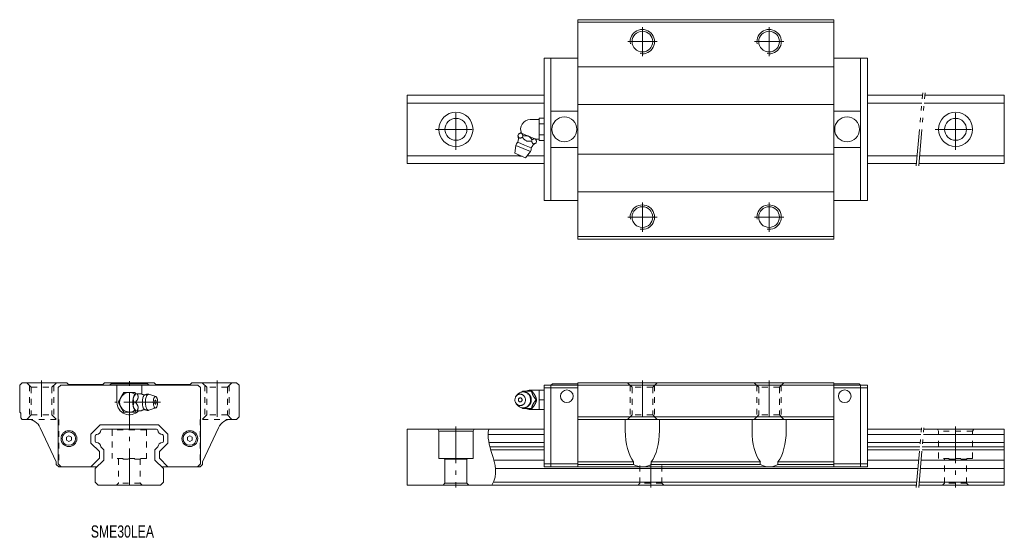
# Model space of a CAD drawing. Header units: inches. Extents: x -45 to 359, y -21 to 191.
import ezdxf

# ---------------------------------------------------------------- set-up
doc = ezdxf.new("R2010")
doc.units = ezdxf.units.IN
for name, pattern in [('CENTER', [22.8, 15, -3, 1.8, -3]), ('DASHED', [4.8, 2.4, -2.4]), ('PHANTOM', [27.6, 15, -3, 1.8, -3, 1.8, -3])]:
    doc.linetypes.add(name, pattern=pattern)
for name, color, linetype, lineweight in [('ES [106]', 89, 'Continuous', 0), ('G-M6 [2]', 89, 'Continuous', 0), ('SME30SA [4]', 89, 'Continuous', 0), ('Unnamed [1]', 89, 'Continuous', 0)]:
    doc.layers.add(name, color=color, linetype=linetype, lineweight=lineweight)
doc.styles.add('CK_TEXT_STYLE_0040', font='Smooth', dxfattribs={"width": 0.75, "height": 5})

msp = doc.modelspace()

# ---------------------------------------------------------------- linework, layer by layer
at = {"layer": 'ES [106]', "color": 4, "linetype": 'Continuous', "lineweight": 0}
for p, q in [((-28.15, 41), (-29.15, 40)), ((28.15, 41), (-28.15, 41)), ((-5.1, 34), (-5.1, 41)), ((5.1, 41), (5.1, 37.36)), ((29.15, 40), (28.15, 41)), ((-29.15, 40), (-29.15, 8.7)), ((29.15, 8.7), (29.15, 40)), ((-11.94, 24.8), (-15.8, 20.94)), ((11.94, 24.8), (-11.94, 24.8)), ((11.94, 24.8), (15.8, 20.94)), ((-15.8, 20.94), (-15.8, 17.26)), ((15.8, 20.94), (15.8, 17.26)), ((-15.8, 17.26), (-12.3, 13.76)), ((15.8, 17.26), (12.3, 13.76)), ((-12.3, 13.76), (-12.3, 11.05)), ((12.3, 13.76), (12.3, 11.05)), ((-29.15, 8.7), (-27.95, 7.5)), ((-12.3, 11.05), (-15.85, 7.5)), ((12.3, 11.05), (15.85, 7.5)), ((27.95, 7.5), (29.15, 8.7))]:
    msp.add_line(p, q, dxfattribs=at)
msp.add_arc((0, 34), 5.1, 180, 316.6641, dxfattribs=at)
at = {"layer": 'G-M6 [2]', "color": 4, "linetype": 'Continuous', "lineweight": 0}
for p, q in [((164.51, 150), (168.11, 150)), ((168.11, 149.46), (168.11, 150.62)), ((168.11, 150.62), (170.2, 150.62)), ((170.2, 148.31), (170.2, 150.62)), ((168.11, 148.31), (168.11, 149.46)), ((168.11, 146), (168.11, 148.31)), ((168.11, 148.31), (170.2, 148.31)), ((168.11, 143.69), (168.11, 146)), ((170.2, 143.69), (170.2, 148.31)), ((159.41, 143.53), (159.64, 144.08)), ((160.82, 144.4), (160.43, 144.57)), ((160.82, 144.4), (160.9, 144.37)), ((163.59, 143.26), (160.9, 144.37)), ((161.28, 142.76), (161.51, 143.31)), ((163.59, 143.26), (163.74, 143.2)), ((166.43, 142.08), (163.74, 143.2)), ((165.01, 141.21), (165.24, 141.76)), ((166.43, 142.08), (166.5, 142.05)), ((166.9, 141.89), (166.5, 142.05)), ((168.11, 142), (166.63, 142)), ((168.11, 142.54), (168.11, 143.69)), ((168.11, 143.69), (170.2, 143.69)), ((168.11, 141.38), (168.11, 142.54)), ((170.2, 141.38), (170.2, 143.69)), ((158.2, 136.18), (158.51, 139.41)), ((158.51, 139.41), (161.56, 138.15)), ((159.36, 140.68), (162.13, 139.53)), ((161.56, 138.15), (164.61, 136.88)), ((162.13, 139.53), (164.9, 138.38)), ((166.88, 140.44), (167.11, 140.99)), ((168.11, 141.38), (170.2, 141.38)), ((158.2, 136.18), (160.37, 135.28)), ((160.37, 135.28), (162.54, 134.38)), ((164.61, 136.88), (162.54, 134.38)), ((-2.31, 38), (-3.46, 36)), ((0, 38), (-2.31, 38)), ((2.31, 38), (0, 38)), ((2.6, 37.5), (2.31, 38)), ((2.6, 37.5), (2.69, 37.5)), ((3.24, 37.5), (2.69, 37.5)), ((3.24, 37.5), (4.89, 37.5)), ((8.01, 37.27), (10.83, 36.33)), ((158.76, 36.58), (159.3, 37.22)), ((161.28, 38.5), (165.01, 38.5)), ((164.51, 38.53), (164.51, 39)), ((164.51, 39), (168.11, 39)), ((165.01, 38.5), (165.24, 38.5)), ((166.42, 36.82), (166.5, 36.68)), ((168.11, 37), (168.11, 39)), ((168.11, 39), (170.2, 39)), ((168.11, 35), (168.11, 37)), ((-3.46, 36), (-4.62, 34)), ((-4.62, 34), (-3.46, 32)), ((1.6, 35.68), (1.63, 35.82)), ((1.63, 32.18), (1.6, 32.32)), ((2.47, 34), (1.92, 34)), ((159.3, 32.78), (158.76, 33.42)), ((166.5, 33.32), (166.42, 33.18)), ((166.88, 35), (167.11, 35)), ((168.11, 33), (168.11, 35)), ((168.11, 35), (170.2, 35)), ((168.11, 31), (168.11, 33)), ((-3.46, 32), (-2.31, 30)), ((-2.31, 30), (0, 30)), ((0, 30), (2.31, 30)), ((2.31, 30), (2.6, 30.5)), ((2.69, 30.5), (2.6, 30.5)), ((3.24, 30.5), (2.69, 30.5)), ((4.88, 30.5), (3.24, 30.5)), ((10.83, 31.67), (8.01, 30.73)), ((165.01, 31.5), (161.28, 31.5)), ((164.51, 31), (164.51, 31.47)), ((168.11, 31), (164.51, 31)), ((165.01, 31.5), (165.24, 31.5)), ((168.11, 31), (170.2, 31))]:
    msp.add_line(p, q, dxfattribs=at)
at = {"layer": 'G-M6 [2]', "color": 252, "linetype": 'CENTER', "lineweight": 0}
msp.add_line((12.71, 34), (-6.02, 34), dxfattribs=at)
at = {"layer": 'G-M6 [2]', "color": 163, "linetype": 'Continuous', "lineweight": 0}
msp.add_line((158.31, 35), (158.2, 35), dxfattribs=at)
at = {"layer": 'G-M6 [2]', "color": 4, "linetype": 'Continuous', "lineweight": 0, "extrusion": (0, 0, -1)}
for points in [[(-159.41, 143.53), (-159.44, 143.44), (-159.48, 143.35), (-159.51, 143.27), (-159.54, 143.18), (-159.58, 143.09), (-159.61, 143.01), (-159.65, 142.93), (-159.69, 142.85), (-159.73, 142.78), (-159.75, 142.73), (-159.78, 142.69), (-159.81, 142.65), (-159.84, 142.62), (-159.87, 142.58), (-159.9, 142.55), (-159.94, 142.52), (-159.97, 142.49), (-160.01, 142.47), (-160.05, 142.45), (-160.09, 142.44), (-160.13, 142.43), (-160.17, 142.42), (-160.22, 142.41), (-160.26, 142.41), (-160.31, 142.41), (-160.36, 142.41), (-160.41, 142.42), (-160.5, 142.44), (-160.59, 142.47), (-160.69, 142.5), (-160.79, 142.53), (-160.88, 142.57), (-160.98, 142.62), (-161.08, 142.66), (-161.18, 142.71), (-161.28, 142.76)], [(-161.51, 143.31), (-161.48, 143.4), (-161.44, 143.49), (-161.41, 143.57), (-161.38, 143.66), (-161.35, 143.74), (-161.31, 143.83), (-161.27, 143.91), (-161.23, 143.99), (-161.19, 144.06), (-161.17, 144.1), (-161.14, 144.15), (-161.11, 144.19), (-161.08, 144.22), (-161.05, 144.26), (-161.02, 144.29), (-160.98, 144.32), (-160.95, 144.34), (-160.91, 144.37), (-160.91, 144.37), (-160.91, 144.37), (-160.91, 144.37), (-160.91, 144.37), (-160.9, 144.37), (-160.9, 144.37), (-160.9, 144.37), (-160.9, 144.37), (-160.9, 144.37)], [(-161.28, 142.76), (-161.43, 142.56), (-161.59, 142.37), (-161.75, 142.17), (-161.92, 141.99), (-162.1, 141.81), (-162.28, 141.65), (-162.47, 141.5), (-162.67, 141.38), (-162.89, 141.27), (-163.12, 141.2), (-163.35, 141.15), (-163.58, 141.12), (-163.82, 141.11), (-164.06, 141.12), (-164.3, 141.13), (-164.53, 141.16), (-164.77, 141.18), (-165.01, 141.21)], [(-167.11, 140.99), (-167.08, 141.06), (-167.06, 141.13), (-167.03, 141.2), (-167, 141.27), (-166.98, 141.34), (-166.95, 141.41), (-166.92, 141.48), (-166.89, 141.55), (-166.86, 141.61), (-166.83, 141.67), (-166.8, 141.73), (-166.76, 141.79), (-166.72, 141.85), (-166.68, 141.9), (-166.64, 141.95), (-166.6, 141.99), (-166.55, 142.02), (-166.5, 142.05)], [(-165.01, 141.21), (-165.04, 141.12), (-165.08, 141.03), (-165.11, 140.95), (-165.14, 140.86), (-165.18, 140.77), (-165.21, 140.69), (-165.25, 140.61), (-165.29, 140.53), (-165.33, 140.46), (-165.35, 140.41), (-165.38, 140.37), (-165.41, 140.33), (-165.44, 140.3), (-165.47, 140.26), (-165.5, 140.23), (-165.54, 140.2), (-165.57, 140.17), (-165.61, 140.15), (-165.65, 140.13), (-165.69, 140.12), (-165.73, 140.11), (-165.77, 140.1), (-165.82, 140.09), (-165.86, 140.09), (-165.91, 140.09), (-165.96, 140.09), (-166.01, 140.1), (-166.1, 140.12), (-166.19, 140.15), (-166.29, 140.18), (-166.39, 140.21), (-166.49, 140.25), (-166.58, 140.3), (-166.68, 140.34), (-166.78, 140.39), (-166.88, 140.44)], [(-2.47, 34), (-2.56, 34.11), (-2.65, 34.22), (-2.73, 34.33), (-2.82, 34.44), (-2.91, 34.55), (-2.99, 34.66), (-3.07, 34.77), (-3.15, 34.89), (-3.22, 35), (-3.27, 35.07), (-3.31, 35.15), (-3.35, 35.22), (-3.38, 35.29), (-3.42, 35.36), (-3.45, 35.43), (-3.48, 35.51), (-3.51, 35.58), (-3.53, 35.66), (-3.55, 35.73), (-3.56, 35.81), (-3.57, 35.88), (-3.58, 35.96), (-3.59, 36.03), (-3.59, 36.11), (-3.59, 36.18), (-3.59, 36.25), (-3.58, 36.32), (-3.56, 36.46), (-3.53, 36.6), (-3.5, 36.73), (-3.47, 36.86), (-3.43, 36.99), (-3.38, 37.12), (-3.34, 37.25), (-3.29, 37.37), (-3.24, 37.5)], [(-2.48, 37.42), (-2.49, 37.42), (-2.49, 37.43), (-2.5, 37.43), (-2.5, 37.43), (-2.51, 37.44), (-2.51, 37.44), (-2.52, 37.44), (-2.52, 37.44), (-2.53, 37.45), (-2.53, 37.45), (-2.54, 37.45), (-2.54, 37.46), (-2.54, 37.46), (-2.55, 37.46), (-2.55, 37.46), (-2.56, 37.47), (-2.56, 37.47), (-2.56, 37.47), (-2.57, 37.48), (-2.57, 37.48), (-2.58, 37.48), (-2.58, 37.49), (-2.58, 37.49), (-2.59, 37.49), (-2.59, 37.49), (-2.6, 37.5), (-2.6, 37.5)], [(-4.89, 37.5), (-4.89, 37.49), (-4.91, 37.48), (-4.92, 37.47), (-4.93, 37.46), (-4.95, 37.45), (-4.96, 37.44), (-4.98, 37.43), (-4.99, 37.42), (-5.01, 37.41), (-5.04, 37.39), (-5.07, 37.38), (-5.1, 37.36), (-5.14, 37.34), (-5.17, 37.32), (-5.2, 37.3), (-5.24, 37.29), (-5.27, 37.27), (-5.31, 37.25), (-5.35, 37.23), (-5.39, 37.22), (-5.43, 37.2), (-5.47, 37.18), (-5.51, 37.17), (-5.56, 37.15), (-5.6, 37.14), (-5.64, 37.13), (-5.69, 37.11), (-5.73, 37.1), (-5.78, 37.09), (-5.83, 37.08), (-5.88, 37.07), (-5.92, 37.06), (-5.97, 37.05), (-6.02, 37.04), (-6.07, 37.03), (-6.12, 37.02), (-6.15, 37.02), (-6.17, 37.02), (-6.2, 37.02), (-6.23, 37.01), (-6.26, 37.01), (-6.29, 37.01), (-6.32, 37.01), (-6.35, 37.01)], [(-161.55, 38.3), (-162.1, 38.25), (-162.31, 38.2), (-162.52, 38.13), (-162.73, 38.04), (-162.94, 37.94), (-163.14, 37.82), (-163.34, 37.68), (-163.52, 37.52), (-163.7, 37.35), (-163.86, 37.16), (-164.01, 36.96), (-164.18, 36.68), (-164.32, 36.38), (-164.44, 36.08), (-164.52, 35.77), (-164.57, 35.47), (-164.6, 35.17), (-164.6, 34.89), (-164.58, 34.62), (-164.53, 34.27), (-164.45, 33.96), (-164.35, 33.68), (-164.24, 33.43), (-164.07, 33.14), (-163.9, 32.89), (-163.73, 32.69), (-163.51, 32.46), (-163.3, 32.29), (-163.11, 32.16), (-162.88, 32.03), (-162.62, 31.91), (-162.42, 31.83), (-162.2, 31.77), (-161.98, 31.73), (-161.73, 31.71), (-161.55, 31.7), (-161.55, 31.7), (-161.05, 31.74), (-160.83, 31.79), (-160.57, 31.88), (-160.34, 31.97), (-160.09, 32.11), (-159.9, 32.23), (-159.7, 32.38), (-159.47, 32.59), (-159.3, 32.78)], [(-166.42, 36.82), (-166.37, 36.92), (-166.31, 37.02), (-166.25, 37.12), (-166.18, 37.22), (-166.12, 37.31), (-166.06, 37.41), (-165.99, 37.5), (-165.92, 37.6), (-165.86, 37.69), (-165.79, 37.78), (-165.72, 37.87), (-165.65, 37.96), (-165.58, 38.05), (-165.51, 38.14), (-165.45, 38.23), (-165.38, 38.32), (-165.31, 38.41), (-165.24, 38.5)], [(-167.11, 35), (-167.08, 35.09), (-167.05, 35.18), (-167.03, 35.27), (-167, 35.35), (-166.98, 35.44), (-166.95, 35.53), (-166.92, 35.62), (-166.89, 35.72), (-166.86, 35.81), (-166.83, 35.9), (-166.79, 35.99), (-166.76, 36.09), (-166.72, 36.18), (-166.68, 36.28), (-166.64, 36.38), (-166.6, 36.48), (-166.55, 36.58), (-166.5, 36.68)], [(-3.24, 30.5), (-3.28, 30.61), (-3.32, 30.72), (-3.36, 30.83), (-3.4, 30.94), (-3.44, 31.05), (-3.47, 31.16), (-3.5, 31.27), (-3.53, 31.39), (-3.55, 31.5), (-3.57, 31.57), (-3.58, 31.65), (-3.58, 31.72), (-3.59, 31.79), (-3.59, 31.86), (-3.59, 31.93), (-3.59, 32.01), (-3.58, 32.08), (-3.57, 32.16), (-3.56, 32.23), (-3.54, 32.31), (-3.52, 32.38), (-3.49, 32.46), (-3.46, 32.53), (-3.43, 32.61), (-3.4, 32.68), (-3.36, 32.75), (-3.33, 32.82), (-3.25, 32.96), (-3.16, 33.1), (-3.07, 33.23), (-2.98, 33.36), (-2.88, 33.49), (-2.78, 33.62), (-2.68, 33.75), (-2.57, 33.87), (-2.47, 34)], [(-10.72, 33.17), (-10.74, 33.17), (-10.77, 33.18), (-10.79, 33.19), (-10.81, 33.21), (-10.84, 33.23), (-10.86, 33.26), (-10.88, 33.29), (-10.9, 33.32), (-10.92, 33.35)], [(-164.92, 35), (-164.92, 34.95), (-164.92, 34.9), (-164.92, 34.85), (-164.91, 34.8), (-164.91, 34.75), (-164.91, 34.7), (-164.9, 34.65), (-164.89, 34.6), (-164.89, 34.55), (-164.88, 34.49), (-164.87, 34.44), (-164.86, 34.39), (-164.85, 34.34), (-164.84, 34.28), (-164.83, 34.23), (-164.82, 34.18), (-164.8, 34.13), (-164.79, 34.08), (-164.78, 34.02), (-164.76, 33.97), (-164.74, 33.92), (-164.72, 33.87), (-164.71, 33.82), (-164.69, 33.77), (-164.67, 33.72), (-164.65, 33.67), (-164.63, 33.62), (-164.6, 33.57), (-164.58, 33.53), (-164.56, 33.48), (-164.53, 33.43), (-164.51, 33.38), (-164.48, 33.34), (-164.45, 33.29), (-164.43, 33.24), (-164.4, 33.2), (-164.37, 33.15), (-164.34, 33.11), (-164.31, 33.06), (-164.28, 33.02), (-164.25, 32.98), (-164.21, 32.93), (-164.18, 32.89), (-164.15, 32.85), (-164.11, 32.81), (-164.08, 32.77), (-164.04, 32.73), (-164, 32.69), (-163.97, 32.65), (-163.93, 32.62), (-163.89, 32.58), (-163.85, 32.54), (-163.81, 32.51), (-163.77, 32.47), (-163.73, 32.44), (-163.69, 32.4), (-163.65, 32.37), (-163.61, 32.34), (-163.56, 32.3), (-163.52, 32.27), (-163.48, 32.24), (-163.43, 32.21), (-163.39, 32.18), (-163.34, 32.16), (-163.3, 32.13), (-163.25, 32.1), (-163.21, 32.08), (-163.16, 32.05), (-163.11, 32.03), (-163.06, 32), (-163.02, 31.98), (-162.97, 31.96), (-162.92, 31.94), (-162.87, 31.92), (-162.82, 31.9), (-162.77, 31.88), (-162.72, 31.86), (-162.67, 31.84), (-162.62, 31.83), (-162.57, 31.81), (-162.52, 31.8), (-162.47, 31.79), (-162.42, 31.77), (-162.37, 31.76), (-162.32, 31.75), (-162.27, 31.74), (-162.22, 31.73), (-162.16, 31.72), (-162.11, 31.71), (-162.06, 31.71), (-162.01, 31.7), (-161.96, 31.7), (-161.91, 31.69), (-161.85, 31.69), (-161.8, 31.68), (-161.75, 31.68), (-161.7, 31.68), (-161.65, 31.68), (-161.59, 31.68), (-161.54, 31.68), (-161.49, 31.69), (-161.44, 31.69), (-161.39, 31.7), (-161.34, 31.7), (-161.28, 31.71), (-161.23, 31.71), (-161.18, 31.72), (-161.13, 31.73), (-161.1, 31.73), (-161.07, 31.74), (-161.04, 31.74), (-161.01, 31.75), (-160.98, 31.75), (-160.95, 31.76), (-160.92, 31.77), (-160.89, 31.77), (-160.86, 31.78)], [(-165.24, 31.5), (-165.32, 31.61), (-165.41, 31.72), (-165.49, 31.83), (-165.58, 31.94), (-165.66, 32.05), (-165.75, 32.16), (-165.83, 32.27), (-165.91, 32.39), (-166, 32.5), (-166.04, 32.57), (-166.09, 32.65), (-166.14, 32.72), (-166.19, 32.79), (-166.23, 32.86), (-166.28, 32.93), (-166.32, 33.01), (-166.37, 33.08), (-166.41, 33.16), (-166.41, 33.16), (-166.41, 33.16), (-166.41, 33.16), (-166.41, 33.17), (-166.42, 33.17), (-166.42, 33.17), (-166.42, 33.17), (-166.42, 33.18), (-166.42, 33.18)], [(-166.5, 33.32), (-166.53, 33.38), (-166.55, 33.43), (-166.58, 33.49), (-166.61, 33.55), (-166.63, 33.6), (-166.66, 33.66), (-166.68, 33.71), (-166.7, 33.77), (-166.73, 33.82), (-166.78, 33.96), (-166.83, 34.1), (-166.87, 34.23), (-166.91, 34.36), (-166.96, 34.49), (-166.99, 34.62), (-167.03, 34.75), (-167.07, 34.87), (-167.11, 35)], [(-7.92, 30.71), (-7.87, 30.7), (-7.83, 30.7), (-7.79, 30.69), (-7.75, 30.69), (-7.71, 30.69), (-7.66, 30.68), (-7.62, 30.68), (-7.58, 30.68), (-7.54, 30.68), (-7.49, 30.68), (-7.44, 30.69), (-7.4, 30.69), (-7.35, 30.69), (-7.31, 30.7), (-7.26, 30.7), (-7.21, 30.71), (-7.17, 30.72), (-7.12, 30.72), (-7.08, 30.73), (-7.04, 30.74), (-6.99, 30.75), (-6.95, 30.76), (-6.91, 30.77), (-6.86, 30.78), (-6.82, 30.8), (-6.78, 30.81), (-6.74, 30.82), (-6.69, 30.84), (-6.65, 30.85), (-6.61, 30.87), (-6.57, 30.89), (-6.53, 30.9), (-6.5, 30.92), (-6.46, 30.94), (-6.42, 30.96), (-6.38, 30.98), (-6.36, 30.99), (-6.34, 31), (-6.31, 31.02), (-6.29, 31.03), (-6.27, 31.04), (-6.25, 31.06), (-6.23, 31.07), (-6.21, 31.09), (-6.18, 31.1)], [(-160.78, 31.8), (-160.77, 31.81), (-160.75, 31.81), (-160.74, 31.82), (-160.73, 31.82), (-160.72, 31.82), (-160.71, 31.83), (-160.7, 31.83), (-160.69, 31.83), (-160.68, 31.84), (-160.68, 31.84), (-160.67, 31.84), (-160.67, 31.84), (-160.67, 31.84), (-160.67, 31.84), (-160.67, 31.84), (-160.66, 31.85), (-160.66, 31.85), (-160.66, 31.85)]]:
    msp.add_lwpolyline(points, dxfattribs=at)
at = {"layer": 'G-M6 [2]', "color": 4, "linetype": 'Continuous', "lineweight": 0}
for points in [[(160.82, 144.4), (160.79, 144.41), (160.76, 144.42), (160.73, 144.42), (160.69, 144.43), (160.66, 144.43), (160.62, 144.43), (160.59, 144.43), (160.55, 144.42), (160.52, 144.42), (160.42, 144.4), (160.33, 144.37), (160.23, 144.34), (160.13, 144.3), (160.04, 144.26), (159.94, 144.22), (159.84, 144.17), (159.74, 144.13), (159.64, 144.08)], [(163.59, 143.26), (163.53, 143.28), (163.46, 143.3), (163.4, 143.32), (163.33, 143.33), (163.27, 143.35), (163.21, 143.36), (163.14, 143.37), (163.07, 143.38), (163.01, 143.38), (162.84, 143.4), (162.68, 143.4), (162.51, 143.4), (162.34, 143.39), (162.18, 143.38), (162.01, 143.36), (161.84, 143.35), (161.67, 143.33), (161.51, 143.31)], [(165.24, 141.76), (165.15, 141.87), (165.06, 141.99), (164.97, 142.1), (164.88, 142.21), (164.79, 142.32), (164.69, 142.43), (164.59, 142.53), (164.49, 142.64), (164.39, 142.74), (164.33, 142.8), (164.26, 142.85), (164.2, 142.91), (164.13, 142.96), (164.06, 143.01), (163.99, 143.06), (163.91, 143.1), (163.84, 143.15), (163.76, 143.19), (163.76, 143.19), (163.76, 143.19), (163.75, 143.19), (163.75, 143.19), (163.75, 143.19), (163.75, 143.19), (163.74, 143.19), (163.74, 143.2), (163.74, 143.2)], [(166.43, 142.08), (166.37, 142.1), (166.31, 142.11), (166.25, 142.11), (166.19, 142.11), (166.12, 142.1), (166.06, 142.09), (165.99, 142.07), (165.93, 142.05), (165.86, 142.03), (165.79, 142), (165.72, 141.98), (165.65, 141.95), (165.59, 141.92), (165.52, 141.89), (165.45, 141.86), (165.38, 141.83), (165.31, 141.79), (165.24, 141.76)], [(2.69, 37.5), (2.6, 37.39), (2.51, 37.28), (2.43, 37.17), (2.34, 37.06), (2.26, 36.95), (2.17, 36.84), (2.09, 36.73), (2.01, 36.61), (1.94, 36.5), (1.9, 36.43), (1.85, 36.35), (1.81, 36.28), (1.78, 36.21), (1.74, 36.14), (1.71, 36.07), (1.68, 35.99), (1.66, 35.92), (1.63, 35.84), (1.63, 35.84), (1.63, 35.84), (1.63, 35.84), (1.63, 35.83), (1.63, 35.83), (1.63, 35.83), (1.63, 35.83), (1.63, 35.82), (1.63, 35.82)], [(2.48, 37.42), (2.34, 37.31), (2.22, 37.19), (2.11, 37.04), (2, 36.87), (1.91, 36.68), (1.83, 36.48), (1.75, 36.26), (1.68, 36.04), (1.63, 35.82)], [(6.17, 36.9), (5.99, 36.73), (5.88, 36.58), (5.78, 36.41), (5.68, 36.18), (5.57, 35.89), (5.48, 35.53), (5.4, 35.13), (5.36, 34.75), (5.33, 34.41), (5.32, 34.1), (5.32, 34), (5.32, 34), (5.34, 33.46), (5.37, 33.11), (5.43, 32.7), (5.51, 32.35), (5.59, 32.06), (5.7, 31.77), (5.8, 31.56), (5.91, 31.37), (6.03, 31.23), (6.15, 31.12), (6.19, 31.09)], [(6.17, 36.9), (6.2, 36.91), (6.2, 36.92), (6.21, 36.92), (6.21, 36.92), (6.21, 36.92), (6.22, 36.93), (6.22, 36.93), (6.23, 36.93), (6.23, 36.94), (6.27, 36.96), (6.31, 36.98), (6.34, 37.01), (6.38, 37.03), (6.42, 37.05), (6.46, 37.06), (6.5, 37.08), (6.54, 37.1), (6.58, 37.12), (6.62, 37.13), (6.66, 37.15), (6.71, 37.16), (6.75, 37.18), (6.79, 37.19), (6.83, 37.21), (6.87, 37.22), (6.91, 37.23), (6.96, 37.24), (7, 37.25), (7.04, 37.26), (7.09, 37.27), (7.13, 37.28), (7.17, 37.28), (7.22, 37.29), (7.26, 37.3), (7.3, 37.3), (7.35, 37.31), (7.39, 37.31), (7.44, 37.32), (7.49, 37.32), (7.54, 37.32), (7.59, 37.32), (7.63, 37.32), (7.68, 37.32), (7.73, 37.31), (7.78, 37.31), (7.79, 37.31), (7.81, 37.31), (7.82, 37.3), (7.84, 37.3), (7.85, 37.3)], [(7.85, 37.3), (7.65, 37.26), (7.52, 37.18), (7.41, 37.09), (7.3, 36.97), (7.18, 36.8), (7.08, 36.61), (6.97, 36.36), (6.86, 36.04), (6.76, 35.65), (6.68, 35.22), (6.63, 34.81), (6.6, 34.45), (6.59, 34.11), (6.59, 34), (6.59, 34), (6.61, 33.36), (6.65, 33.01), (6.7, 32.67), (6.78, 32.27), (6.87, 31.91), (6.98, 31.62), (7.08, 31.39), (7.18, 31.2), (7.28, 31.06), (7.4, 30.92), (7.5, 30.83), (7.62, 30.76), (7.74, 30.71), (7.86, 30.7), (7.97, 30.72), (8.01, 30.73)], [(8.01, 37.27), (8, 37.28), (7.98, 37.28), (7.96, 37.29), (7.94, 37.29), (7.92, 37.29), (7.91, 37.3), (7.89, 37.3), (7.87, 37.3), (7.85, 37.3)], [(160.37, 32.65), (159.98, 32.69), (159.78, 32.74), (159.58, 32.81), (159.38, 32.91), (159.19, 33.03), (159.01, 33.17), (158.84, 33.33), (158.69, 33.51), (158.55, 33.71), (158.44, 33.92), (158.35, 34.13), (158.28, 34.35), (158.22, 34.64), (158.2, 34.92), (158.2, 35.19), (158.24, 35.44), (158.29, 35.67), (158.38, 35.95), (158.49, 36.18), (158.61, 36.38), (158.78, 36.6), (158.94, 36.77), (159.09, 36.9), (159.27, 37.03), (159.48, 37.15), (159.66, 37.22), (159.84, 37.28), (160.02, 37.32), (160.22, 37.34), (160.37, 37.35), (160.37, 37.35), (160.76, 37.31), (160.96, 37.26), (161.16, 37.19), (161.36, 37.09), (161.55, 36.97), (161.73, 36.83), (161.9, 36.67), (162.05, 36.49), (162.18, 36.29), (162.3, 36.08), (162.39, 35.87), (162.45, 35.65), (162.51, 35.36), (162.54, 35.08), (162.53, 34.81), (162.5, 34.56), (162.45, 34.33), (162.36, 34.05), (162.25, 33.82), (162.13, 33.62), (161.96, 33.4), (161.8, 33.23), (161.65, 33.1), (161.47, 32.97), (161.25, 32.85), (161.08, 32.78), (160.9, 32.72), (160.72, 32.68), (160.52, 32.66), (160.37, 32.65)], [(159.3, 37.22), (159.68, 37.61), (159.88, 37.76), (160.13, 37.92), (160.34, 38.03), (160.57, 38.12), (160.83, 38.2), (161.07, 38.26), (161.28, 38.29), (161.55, 38.3)], [(161.09, 38.26), (161.11, 38.28), (161.13, 38.31), (161.15, 38.34), (161.17, 38.37), (161.19, 38.39), (161.21, 38.42), (161.23, 38.45), (161.26, 38.47), (161.28, 38.5)], [(161.09, 38.27), (161.12, 38.27), (161.15, 38.28), (161.18, 38.28), (161.21, 38.29), (161.23, 38.29), (161.26, 38.29), (161.29, 38.3), (161.32, 38.3), (161.35, 38.3), (161.41, 38.31), (161.46, 38.31), (161.51, 38.31), (161.56, 38.32), (161.61, 38.32), (161.67, 38.32), (161.72, 38.32), (161.77, 38.32), (161.82, 38.31), (161.87, 38.31), (161.92, 38.31), (161.98, 38.3), (162.03, 38.3), (162.08, 38.29), (162.13, 38.28), (162.18, 38.28), (162.23, 38.27), (162.28, 38.26), (162.33, 38.25), (162.38, 38.24), (162.43, 38.22), (162.48, 38.21), (162.53, 38.2), (162.58, 38.18), (162.63, 38.17), (162.68, 38.15), (162.73, 38.14), (162.78, 38.12), (162.83, 38.1), (162.88, 38.08), (162.92, 38.06), (162.97, 38.04), (163.02, 38.02), (163.06, 38), (163.11, 37.97), (163.16, 37.95), (163.2, 37.93), (163.25, 37.9), (163.29, 37.88), (163.33, 37.85), (163.38, 37.82), (163.42, 37.79), (163.46, 37.77), (163.51, 37.74), (163.55, 37.71), (163.59, 37.68), (163.63, 37.64), (163.67, 37.61), (163.71, 37.58), (163.75, 37.55), (163.79, 37.51), (163.83, 37.48), (163.87, 37.44), (163.9, 37.41), (163.94, 37.37), (163.98, 37.34), (164.01, 37.3), (164.05, 37.26), (164.08, 37.22), (164.12, 37.18), (164.15, 37.14), (164.18, 37.1), (164.21, 37.06), (164.25, 37.02), (164.28, 36.98), (164.31, 36.94), (164.34, 36.9), (164.37, 36.85), (164.39, 36.81), (164.42, 36.77), (164.45, 36.72), (164.47, 36.68), (164.5, 36.63), (164.52, 36.58), (164.55, 36.54), (164.57, 36.49), (164.59, 36.44), (164.62, 36.4), (164.64, 36.35), (164.66, 36.3), (164.68, 36.25), (164.7, 36.2), (164.72, 36.16), (164.73, 36.11), (164.75, 36.06), (164.77, 36.01), (164.78, 35.96), (164.8, 35.91), (164.81, 35.86), (164.82, 35.8), (164.83, 35.75), (164.85, 35.7), (164.86, 35.65), (164.87, 35.6), (164.87, 35.55), (164.88, 35.49), (164.89, 35.44), (164.9, 35.39), (164.9, 35.34), (164.91, 35.3), (164.91, 35.26), (164.91, 35.22), (164.91, 35.19), (164.92, 35.15), (164.92, 35.11), (164.92, 35.08), (164.92, 35.04), (164.92, 35)], [(165.01, 38.5), (165.04, 38.39), (165.07, 38.28), (165.11, 38.17), (165.14, 38.06), (165.17, 37.95), (165.21, 37.84), (165.25, 37.73), (165.28, 37.61), (165.33, 37.5), (165.35, 37.43), (165.38, 37.35), (165.41, 37.28), (165.44, 37.21), (165.47, 37.14), (165.5, 37.07), (165.53, 36.99), (165.57, 36.92), (165.61, 36.84), (165.65, 36.77), (165.69, 36.69), (165.73, 36.62), (165.77, 36.54), (165.82, 36.47), (165.86, 36.39), (165.91, 36.32), (165.96, 36.25), (166, 36.18), (166.1, 36.04), (166.19, 35.9), (166.29, 35.77), (166.38, 35.64), (166.48, 35.51), (166.58, 35.38), (166.68, 35.25), (166.78, 35.13), (166.88, 35)], [(1.6, 35.68), (1.56, 35.47), (1.52, 35.27), (1.5, 35.07), (1.47, 34.88), (1.46, 34.69), (1.45, 34.51), (1.44, 34.33), (1.43, 34.16), (1.43, 34), (1.43, 34), (1.43, 33.84), (1.44, 33.67), (1.45, 33.49), (1.46, 33.31), (1.47, 33.12), (1.5, 32.93), (1.52, 32.73), (1.56, 32.53), (1.6, 32.32)], [(1.6, 35.68), (1.59, 35.62), (1.58, 35.57), (1.58, 35.51), (1.57, 35.45), (1.57, 35.4), (1.57, 35.34), (1.57, 35.29), (1.58, 35.23), (1.58, 35.18), (1.6, 35.04), (1.63, 34.9), (1.66, 34.77), (1.7, 34.64), (1.74, 34.51), (1.78, 34.38), (1.83, 34.25), (1.87, 34.13), (1.92, 34)], [(1.92, 34), (1.89, 33.91), (1.85, 33.82), (1.82, 33.73), (1.79, 33.65), (1.76, 33.56), (1.73, 33.47), (1.7, 33.38), (1.68, 33.28), (1.65, 33.19), (1.63, 33.1), (1.61, 33.01), (1.59, 32.91), (1.58, 32.82), (1.57, 32.72), (1.57, 32.62), (1.57, 32.52), (1.58, 32.42), (1.6, 32.32)], [(11.62, 34), (11.59, 34.57), (11.55, 34.86), (11.48, 35.24), (11.41, 35.51), (11.32, 35.74), (11.22, 35.95), (11.11, 36.11), (11.03, 36.2), (10.95, 36.27), (10.87, 36.32), (10.76, 36.35), (10.65, 36.34), (10.56, 36.31), (10.47, 36.26), (10.36, 36.16), (10.27, 36.04), (10.17, 35.87), (10.07, 35.63), (9.97, 35.32), (9.9, 34.98), (9.85, 34.65), (9.83, 34.36), (9.82, 34.08), (9.82, 34), (9.82, 34), (9.84, 33.43), (9.88, 33.14), (9.95, 32.76), (10.03, 32.49), (10.11, 32.26), (10.21, 32.05), (10.32, 31.89), (10.4, 31.8), (10.49, 31.73), (10.57, 31.68), (10.68, 31.65), (10.78, 31.66), (10.88, 31.69), (10.97, 31.74), (11.07, 31.84), (11.16, 31.96), (11.26, 32.13), (11.37, 32.37), (11.46, 32.68), (11.53, 33.02), (11.58, 33.35), (11.61, 33.64), (11.62, 33.92), (11.62, 34)], [(10.92, 34.65), (10.81, 34.79), (10.76, 34.82), (10.71, 34.83), (10.65, 34.81), (10.6, 34.77), (10.54, 34.69), (10.49, 34.57), (10.43, 34.38), (10.41, 34.21), (10.4, 34.05), (10.4, 34), (10.4, 34), (10.4, 33.9), (10.41, 33.8), (10.42, 33.68), (10.45, 33.56), (10.48, 33.44), (10.53, 33.34), (10.58, 33.25), (10.65, 33.19), (10.72, 33.17)], [(160.37, 34.17), (160.12, 34.22), (159.99, 34.28), (159.87, 34.37), (159.77, 34.48), (159.69, 34.61), (159.64, 34.74), (159.61, 34.88), (159.6, 35.06), (159.63, 35.22), (159.67, 35.35), (159.75, 35.49), (159.83, 35.59), (159.93, 35.68), (160.04, 35.75), (160.15, 35.8), (160.28, 35.82), (160.37, 35.83), (160.37, 35.83), (160.62, 35.78), (160.75, 35.72), (160.86, 35.63), (160.96, 35.52), (161.04, 35.39), (161.1, 35.26), (161.13, 35.12), (161.13, 34.94), (161.11, 34.78), (161.06, 34.65), (160.99, 34.51), (160.91, 34.41), (160.81, 34.32), (160.7, 34.25), (160.58, 34.2), (160.46, 34.18), (160.37, 34.17)], [(166.88, 35), (166.79, 34.89), (166.71, 34.78), (166.62, 34.67), (166.54, 34.56), (166.45, 34.45), (166.37, 34.34), (166.29, 34.23), (166.2, 34.11), (166.12, 34), (166.07, 33.93), (166.02, 33.85), (165.98, 33.78), (165.93, 33.71), (165.88, 33.64), (165.84, 33.57), (165.79, 33.49), (165.75, 33.42), (165.71, 33.34), (165.67, 33.27), (165.63, 33.19), (165.59, 33.12), (165.55, 33.04), (165.52, 32.97), (165.48, 32.89), (165.45, 32.82), (165.42, 32.75), (165.39, 32.68), (165.34, 32.54), (165.29, 32.4), (165.24, 32.27), (165.2, 32.14), (165.16, 32.01), (165.12, 31.88), (165.08, 31.75), (165.05, 31.63), (165.01, 31.5)], [(1.63, 32.18), (1.68, 31.96), (1.75, 31.74), (1.83, 31.52), (1.91, 31.32), (2, 31.13), (2.11, 30.96), (2.22, 30.81), (2.34, 30.69), (2.48, 30.58)], [(1.63, 32.18), (1.66, 32.08), (1.69, 31.98), (1.73, 31.88), (1.78, 31.78), (1.83, 31.69), (1.88, 31.59), (1.94, 31.5), (2, 31.4), (2.07, 31.31), (2.13, 31.22), (2.2, 31.13), (2.27, 31.04), (2.34, 30.95), (2.41, 30.86), (2.48, 30.77), (2.55, 30.68), (2.62, 30.59), (2.69, 30.5)], [(2.6, 30.5), (2.6, 30.5), (2.6, 30.51), (2.59, 30.51), (2.59, 30.51), (2.58, 30.51), (2.58, 30.52), (2.58, 30.52), (2.57, 30.52), (2.57, 30.52), (2.57, 30.53), (2.56, 30.53), (2.56, 30.53), (2.55, 30.54), (2.55, 30.54), (2.54, 30.54), (2.54, 30.54), (2.54, 30.55), (2.53, 30.55), (2.53, 30.55), (2.52, 30.56), (2.52, 30.56), (2.51, 30.56), (2.51, 30.56), (2.5, 30.57), (2.5, 30.57), (2.49, 30.57), (2.49, 30.57), (2.48, 30.58), (2.48, 30.58)], [(6.36, 30.99), (6.35, 30.99), (6.34, 30.99), (6.33, 30.99), (6.32, 30.99), (6.31, 30.99), (6.3, 30.99), (6.29, 30.99), (6.28, 30.99), (6.27, 30.99), (6.22, 30.99), (6.17, 30.98), (6.12, 30.98), (6.07, 30.97), (6.03, 30.96), (5.98, 30.96), (5.93, 30.95), (5.88, 30.94), (5.84, 30.93), (5.79, 30.92), (5.75, 30.9), (5.71, 30.89), (5.66, 30.88), (5.62, 30.87), (5.58, 30.85), (5.54, 30.84), (5.5, 30.82), (5.45, 30.81), (5.42, 30.79), (5.38, 30.78), (5.34, 30.76), (5.31, 30.75), (5.27, 30.73), (5.24, 30.71), (5.2, 30.7), (5.17, 30.68), (5.13, 30.66), (5.1, 30.64), (5.07, 30.63), (5.04, 30.61), (5.01, 30.59), (4.99, 30.57), (4.96, 30.56), (4.93, 30.54), (4.91, 30.52), (4.89, 30.5), (4.88, 30.5), (4.88, 30.5), (4.88, 30.5), (4.88, 30.5)], [(161.28, 31.5), (161.26, 31.53), (161.24, 31.55), (161.22, 31.58), (161.19, 31.61), (161.17, 31.63), (161.15, 31.66), (161.13, 31.68), (161.11, 31.71), (161.09, 31.74)]]:
    msp.add_lwpolyline(points, dxfattribs=at)
for centre, radius, start, end in [((164.51, 146), 4, 90, 203.6618), ((155.68, 142.17), 3.97, 337.9078, 19.9684), ((157.96, 147.68), 3.97, 295.0155, 308.3929), ((170.84, 142.35), 3.97, 186.6071, 199.97), ((160.86, 138.75), 2.44, 127.9465, 164.4336), ((162.48, 138.08), 2.44, 330.5664, 7.0535), ((168.56, 136.84), 3.97, 115.0145, 157.0922), ((160.85, 136.44), 1.5, 213.9427, 281.0573), ((0, 34), 4, 54.9054, 305.0946), ((164.51, 35), 4, 90, 118.89), ((9.56, 34), 1.5, 334.4214, 25.5786), ((164.51, 35), 4, 241.7091, 270)]:
    msp.add_arc(centre, radius, start, end, dxfattribs=at)
at = {"layer": 'SME30SA [4]', "color": 252, "linetype": 'CENTER', "lineweight": 0}
msp.add_line((0, 0), (0, 43), dxfattribs=at)
at = {"layer": 'Unnamed [1]', "color": 4, "linetype": 'Continuous', "lineweight": 0}
for p, q in [((184, 191), (289, 191)), ((184, 101), (184, 191)), ((184, 190), (289, 190)), ((289, 191), (289, 101)), ((170.2, 116.85), (170.2, 175.15)), ((170.2, 175.15), (184, 175.15)), ((173, 116.85), (173, 175.15)), ((302.8, 175.15), (289, 175.15)), ((300, 116.85), (300, 175.15)), ((302.8, 116.85), (302.8, 175.15)), ((184, 171.7), (289, 171.7)), ((114, 160), (170.2, 160)), ((114, 160), (114, 132)), ((302.8, 160), (325.44, 160)), ((326.44, 160), (359, 160)), ((359, 160), (359, 132)), ((114, 156.8), (170.2, 156.8)), ((184, 156.2), (289, 156.2)), ((302.8, 156.8), (325.16, 156.8)), ((326.16, 156.8), (359, 156.8)), ((173, 153.5), (184, 153.5)), ((300, 153.5), (289, 153.5)), ((302.8, 148.31), (302.8, 150.62)), ((302.8, 143.69), (302.8, 148.31)), ((302.8, 141.38), (302.8, 143.69)), ((173, 138.5), (184, 138.5)), ((300, 138.5), (289, 138.5)), ((114, 135.2), (160.01, 135.2)), ((163.21, 135.2), (170.2, 135.2)), ((184, 135.8), (289, 135.8)), ((302.8, 135.2), (323.27, 135.2)), ((324.27, 135.2), (359, 135.2)), ((114, 132), (170.2, 132)), ((302.8, 132), (322.99, 132)), ((323.99, 132), (359, 132)), ((184, 120.3), (289, 120.3)), ((170.2, 116.85), (184, 116.85)), ((302.8, 116.85), (289, 116.85)), ((184, 102), (289, 102)), ((184, 101), (289, 101)), ((-44, 42), (-45, 41)), ((-45, 30), (-45, 41)), ((-25.7, 42), (-44, 42)), ((-25, 41.3), (-25.7, 42)), ((-10.9, 41.3), (-25, 41.3)), ((-10.2, 42), (-10.9, 41.3)), ((10.2, 42), (-10.2, 42)), ((-8.1, 41), (-7.5, 41.6)), ((7.5, 41.6), (-7.5, 41.6)), ((8.1, 41), (7.5, 41.6)), ((10.2, 42), (10.9, 41.3)), ((10.9, 41.3), (25, 41.3)), ((25, 41.3), (25.7, 42)), ((44, 42), (25.7, 42)), ((44, 42), (45, 41)), ((45, 28), (45, 41)), ((170.2, 41), (184, 41)), ((170.2, 41), (170.2, 7.5)), ((173.59, 41.6), (173, 41)), ((173, 41), (173, 7.5)), ((173.59, 41.6), (184, 41.6)), ((289, 42), (184, 42)), ((184, 42), (184, 7.5)), ((184, 41), (289, 41)), ((289, 42), (289, 7.5)), ((299.41, 41.6), (289, 41.6)), ((302.8, 41), (289, 41)), ((299.41, 41.6), (300, 41)), ((300, 41), (300, 7.5)), ((302.8, 41), (302.8, 7.5)), ((170.2, 39.9), (173, 39.9)), ((173, 39.9), (184, 39.9)), ((300, 39.9), (289, 39.9)), ((302.8, 39.9), (300, 39.9)), ((-44.6, 29.6), (-45, 30)), ((-44.6, 27.6), (-44.6, 29.6)), ((-44, 27), (-44.6, 27.6)), ((-44, 27), (-41.98, 27)), ((44, 27), (41.98, 27)), ((44, 27), (45, 28)), ((184, 28), (289, 28)), ((184, 27), (289, 27)), ((203.5, 27), (203.5, 22.37)), ((217.5, 27), (217.5, 22.37)), ((255.5, 27), (255.5, 22.37)), ((269.5, 27), (269.5, 22.37)), ((-30, 9.5), (-36.54, 23.54)), ((-25.8, 19.68), (-24.8, 20.25)), ((-23.8, 19.68), (-24.8, 20.25)), ((-14, 17.99), (-14, 20.23)), ((11.2, 23), (-11.2, 23)), ((14, 17.99), (14, 20.23)), ((23.8, 19.68), (24.8, 20.25)), ((25.8, 19.68), (24.8, 20.25)), ((30, 9.5), (36.54, 23.54)), ((114, 23), (114, 0)), ((170.2, 23), (114, 23)), ((141.46, 23), (126.54, 23)), ((127, 22.2), (126.54, 23)), ((127, 11), (127, 22.2)), ((141, 22.2), (127, 22.2)), ((141, 22.2), (141.46, 23)), ((141, 11), (141, 22.2)), ((147.2, 20.74), (170.2, 20.74)), ((325, 23), (302.8, 23)), ((302.8, 20.74), (324.8, 20.74)), ((325.8, 20.74), (359, 20.74)), ((359, 23), (326, 23)), ((359, 23), (359, 0)), ((-25.8, 18.52), (-25.8, 19.68)), ((-24.8, 17.95), (-25.8, 18.52)), ((-24.8, 17.95), (-23.8, 18.52)), ((-23.8, 18.52), (-23.8, 19.68)), ((23.8, 18.52), (23.8, 19.68)), ((24.8, 17.95), (23.8, 18.52)), ((24.8, 17.95), (25.8, 18.52)), ((25.8, 18.52), (25.8, 19.68)), ((147.52, 17.48), (170.2, 17.48)), ((302.8, 17.48), (324.51, 17.48)), ((325.52, 17.48), (359, 17.48)), ((-11.7, 15.7), (-10.5, 14.5)), ((-10.5, 14.5), (-10.5, 10.3)), ((11.7, 15.7), (10.5, 14.5)), ((10.5, 14.5), (10.5, 10.3)), ((147.94, 15.7), (170.2, 15.7)), ((148.28, 14.5), (170.2, 14.5)), ((302.8, 15.7), (324.36, 15.7)), ((302.8, 14.5), (324.25, 14.5)), ((325.26, 14.5), (359, 14.5)), ((325.36, 15.7), (359, 15.7)), ((-30, 8.5), (-30, 9.5)), ((-29, 7.5), (-30, 8.5)), ((-14, 6.8), (-10.5, 10.3)), ((14, 6.8), (10.5, 10.3)), ((29, 7.5), (30, 8.5)), ((30, 8.5), (30, 9.5)), ((141, 11), (127, 11)), ((129.2, 11), (129.5, 10.7)), ((129.5, 0.8), (129.5, 10.7)), ((138.5, 10.7), (129.5, 10.7)), ((138.5, 10.7), (138.8, 11)), ((138.5, 0.8), (138.5, 10.7)), ((149.53, 10.3), (170.2, 10.3)), ((170.2, 8.7), (173, 8.7)), ((173, 8.7), (184, 8.7)), ((184, 9.5), (206.89, 9.5)), ((184, 8.5), (206.89, 8.5)), ((206.89, 9.5), (206.89, 8.5)), ((214.11, 8.5), (214.11, 9.5)), ((214.11, 9.5), (258.89, 9.5)), ((214.11, 8.5), (258.89, 8.5)), ((258.89, 8.5), (258.89, 9.5)), ((266.11, 9.5), (266.11, 8.5)), ((266.11, 9.5), (289, 9.5)), ((266.11, 8.5), (289, 8.5)), ((300, 8.7), (289, 8.7)), ((302.8, 8.7), (300, 8.7)), ((302.8, 10.3), (323.89, 10.3)), ((324.89, 10.3), (359, 10.3)), ((-29, 7.5), (-13.3, 7.5)), ((-14, 6.8), (-14, 1.2)), ((13.3, 7.5), (29, 7.5)), ((14, 6.8), (14, 1.2)), ((150.21, 6.8), (323.58, 6.8)), ((170.2, 7.5), (302.8, 7.5)), ((324.58, 6.8), (359, 6.8)), ((-12.8, 0), (-14, 1.2)), ((12.8, 0), (-12.8, 0)), ((14, 1.2), (12.8, 0)), ((128.7, 0), (114, 0)), ((128.7, 0), (129.5, 0.8)), ((139.3, 0), (128.7, 0)), ((138.5, 0.8), (129.5, 0.8)), ((139.3, 0), (138.5, 0.8)), ((322.99, 0), (139.3, 0)), ((149.38, 1.2), (323.09, 1.2)), ((359, 0), (323.99, 0)), ((324.09, 1.2), (359, 1.2))]:
    msp.add_line(p, q, dxfattribs=at)
at = {"layer": 'Unnamed [1]', "color": 252, "linetype": 'CENTER', "lineweight": 0}
for p, q in [((210.5, 176), (210.5, 188)), ((262.5, 176), (262.5, 188)), ((204.5, 182), (216.5, 182)), ((256.5, 182), (268.5, 182)), ((134, 137.6), (134, 154.4)), ((339, 137.6), (339, 154.4)), ((125.6, 146), (142.4, 146)), ((330.6, 146), (347.4, 146)), ((210.5, 104), (210.5, 116)), ((262.5, 104), (262.5, 116)), ((204.5, 110), (216.5, 110)), ((256.5, 110), (268.5, 110)), ((-36, 43), (-36, 25.92)), ((36, 43), (36, 25.92)), ((210.5, 43), (210.5, 26)), ((262.5, 43), (262.5, 26)), ((134, 24), (134, -1)), ((339, 24), (339, -1)), ((214, 8.68), (214, -1))]:
    msp.add_line(p, q, dxfattribs=at)
at = {"layer": 'Unnamed [1]', "color": 252, "linetype": 'PHANTOM', "lineweight": 0}
for p, q in [((322.9, 131), (325.52, 161)), ((323.9, 131), (326.53, 161)), ((322.9, -1), (325.09, 24)), ((323.9, -1), (326.09, 24))]:
    msp.add_line(p, q, dxfattribs=at)
at = {"layer": 'Unnamed [1]', "color": 252, "linetype": 'DASHED', "lineweight": 0}
for p, q in [((-40.25, 40.2), (-42.05, 42)), ((-41, 40.95), (-41, 28.05)), ((-31.75, 40.2), (-29.95, 42)), ((-31, 40.95), (-31, 28.05)), ((31.75, 40.2), (29.95, 42)), ((31, 40.95), (31, 28.05)), ((40.25, 40.2), (42.05, 42)), ((41, 40.95), (41, 28.05)), ((206.25, 40.2), (204.45, 42)), ((205.5, 40.95), (205.5, 28.05)), ((214.75, 40.2), (216.55, 42)), ((215.5, 40.95), (215.5, 28.05)), ((258.25, 40.2), (256.45, 42)), ((257.5, 40.95), (257.5, 28.05)), ((266.75, 40.2), (268.55, 42)), ((267.5, 40.95), (267.5, 28.05)), ((-40.25, 40.2), (-31.75, 40.2)), ((-40.25, 40.2), (-40.25, 28.8)), ((-31.75, 40.2), (-31.75, 28.8)), ((40.25, 40.2), (31.75, 40.2)), ((31.75, 40.2), (31.75, 28.8)), ((40.25, 40.2), (40.25, 28.8)), ((214.75, 40.2), (206.25, 40.2)), ((206.25, 40.2), (206.25, 28.8)), ((214.75, 40.2), (214.75, 28.8)), ((266.75, 40.2), (258.25, 40.2)), ((258.25, 40.2), (258.25, 28.8)), ((266.75, 40.2), (266.75, 28.8)), ((-40.25, 28.8), (-42.05, 27)), ((-40.25, 28.8), (-31.75, 28.8)), ((-31.75, 28.8), (-29.95, 27)), ((31.75, 28.8), (29.95, 27)), ((40.25, 28.8), (31.75, 28.8)), ((40.25, 28.8), (42.05, 27)), ((206.25, 28.8), (204.45, 27)), ((214.75, 28.8), (206.25, 28.8)), ((214.75, 28.8), (216.55, 27)), ((258.25, 28.8), (256.45, 27)), ((266.75, 28.8), (258.25, 28.8)), ((266.75, 28.8), (268.55, 27)), ((-41.98, 27), (-29, 27)), ((-29, 27), (-29, 7.5)), ((29, 27), (29, 7.5)), ((41.98, 27), (29, 27)), ((-7.17, 23), (-7, 22.7)), ((7, 22.7), (-7, 22.7)), ((-7, 22.7), (-7, 11)), ((7.17, 23), (7, 22.7)), ((7, 22.7), (7, 11)), ((332, 22.2), (331.54, 23)), ((332, 11), (332, 22.2)), ((346, 22.2), (332, 22.2)), ((346, 22.2), (346.46, 23)), ((346, 11), (346, 22.2)), ((-27.6, 20.1), (-27.6, 20.1)), ((22, 20.1), (22, 20.1)), ((7, 11), (-7, 11)), ((-4.8, 11), (-4.5, 10.7)), ((4.5, 10.7), (-4.5, 10.7)), ((-4.5, 10.7), (-4.5, 0.8)), ((4.8, 11), (4.5, 10.7)), ((4.5, 10.7), (4.5, 0.8)), ((346, 11), (332, 11)), ((334.2, 11), (334.5, 10.7)), ((334.5, 0.8), (334.5, 10.7)), ((343.5, 10.7), (334.5, 10.7)), ((343.5, 10.7), (343.8, 11)), ((343.5, 0.8), (343.5, 10.7)), ((209.5, 0.8), (209.5, 8)), ((218.5, 0.8), (218.5, 8)), ((-4.5, 0.8), (-5.3, 0)), ((4.5, 0.8), (-4.5, 0.8)), ((4.5, 0.8), (5.3, 0)), ((208.7, 0), (209.5, 0.8)), ((218.5, 0.8), (209.5, 0.8)), ((219.3, 0), (218.5, 0.8)), ((333.7, 0), (334.5, 0.8)), ((343.5, 0.8), (334.5, 0.8)), ((344.3, 0), (343.5, 0.8))]:
    msp.add_line(p, q, dxfattribs=at)
at = {"layer": 'Unnamed [1]', "color": 4, "linetype": 'Continuous', "lineweight": 0}
for centre, radius in [((210.5, 182), 4.25), ((262.5, 182), 4.25), ((134, 146), 7), ((134, 146), 4.5), ((178.5, 146), 5.1), ((294.5, 146), 5.1), ((339, 146), 7), ((339, 146), 4.5), ((210.5, 110), 4.25), ((262.5, 110), 4.25), ((179.5, 36.5), 2.6), ((293.5, 36.5), 2.6), ((-24.8, 19.1), 3.25), ((-24.8, 19.1), 2.75), ((24.8, 19.1), 3.25), ((24.8, 19.1), 2.75)]:
    msp.add_circle(centre, radius, dxfattribs=at)
at = {"layer": 'Unnamed [1]', "color": 252, "linetype": 'Continuous', "lineweight": 0}
for centre in [(210.5, 182), (262.5, 182), (210.5, 110), (262.5, 110)]:
    msp.add_arc(centre, 5, 260, 190, dxfattribs=at)
at = {"layer": 'Unnamed [1]', "color": 4, "linetype": 'Continuous', "lineweight": 0}
for centre, radius, start, end in [((-41.98, 21), 6, 25, 90), ((41.98, 21), 6, 90, 155), ((-13.5, 20.23), 0.5, 94.3868, 180), ((-13.69, 22.72), 2, 274.491, 354.9743), ((-11.2, 22.5), 0.5, 90, 174.9743), ((11.2, 22.5), 0.5, 5.0257, 90), ((13.69, 22.72), 2, 185.0257, 265.509), ((13.5, 20.23), 0.5, 0, 85.6132), ((-13.5, 17.99), 0.5, 180, 265.6132), ((-13.69, 15.5), 2, 5.7654, 85.509), ((13.69, 15.5), 2, 94.491, 174.2346), ((13.5, 17.99), 0.5, 274.3868, 0), ((210.5, 14.5), 7, 238.9973, 270), ((210.5, 14.5), 7, 270, 301.0027), ((262.5, 14.5), 7, 238.9973, 270), ((262.5, 14.5), 7, 270, 301.0027)]:
    msp.add_arc(centre, radius, start, end, dxfattribs=at)
for start_param, end_param in [(1.570796, 2.600493), (3.682692, 4.712389)]:
    msp.add_ellipse((210.5, 22.37), major_axis=(0, 15.01), ratio=0.466308, start_param=start_param, end_param=end_param, dxfattribs=at)
at = {"layer": 'Unnamed [1]', "color": 4, "linetype": 'Continuous', "lineweight": 0, "extrusion": (0, 0, -1)}
for start_param, end_param in [(3.682692, 4.712389), (1.570796, 2.600493)]:
    msp.add_ellipse((262.5, 22.37), major_axis=(0, 15.01), ratio=0.466308, start_param=start_param, end_param=end_param, dxfattribs=at)
at = {"layer": 'Unnamed [1]', "color": 4, "linetype": 'Continuous', "lineweight": 0}
msp.add_open_spline([(147.48, 23), (146.69, 19.67), (149.05, 12), (151.4, 4.33), (148.74, 0)], degree=3, knots=[0, 0, 0, 0, 0.434783, 1, 1, 1, 1], dxfattribs=at)

# ---------------------------------------------------------------- texts
at = {"layer": 'Unnamed [1]', "color": 4, "linetype": 'Continuous', "lineweight": 0, "insert": (-15.82, -19.06), "char_height": 5, "attachment_point": 4, "line_spacing_factor": 0.753012, "style": 'CK_TEXT_STYLE_0040'}
msp.add_mtext('SME30LEA', dxfattribs=at)

doc.saveas('drawing.dxf')
